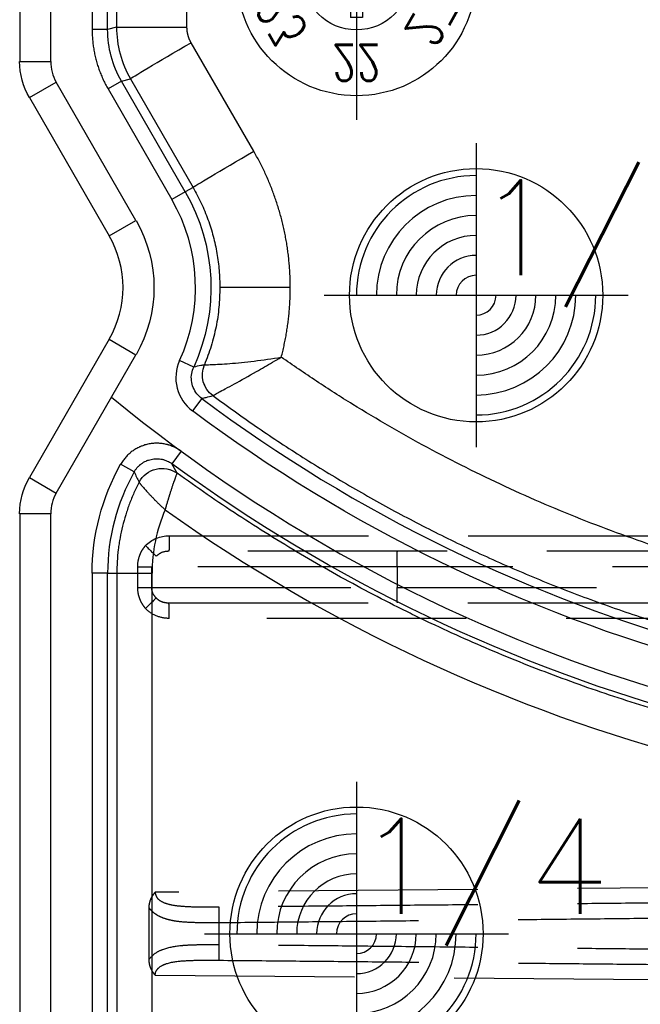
# Model space of a CAD drawing. Extents: x 2651 to 7771, y -1163 to 1075.
# Tile 253 of 256: x 4085 to 4101, y 686 to 711. Entities that reach past the tile are written whole.
import ezdxf
from ezdxf.enums import TextEntityAlignment as Align

# ---------------------------------------------------------------- set-up
doc = ezdxf.new("R2010")
doc.units = 0
doc.header["$LTSCALE"] = 10
for name, pattern in [('CENTER', [2, 1.25, -0.25, 0.25, -0.25]), ('CNSHID', [4, 3, -1]), ('DASHED', [0.75, 0.5, -0.25]), ('HIDDEN', [0.375, 0.25, -0.125])]:
    doc.linetypes.add(name, pattern=pattern)
doc.layers.get('0').update_dxf_attribs({"linetype": 'CONTINUOUS'})
doc.layers.get('Defpoints').update_dxf_attribs({"linetype": 'CONTINUOUS'})
for name, color, linetype in [('1', 7, 'CONTINUOUS'), ('CEN', 1, 'CENTER'), ('COOL', 150, 'HIDDEN'), ('DIM', 3, 'CONTINUOUS'), ('PIN', 3, 'CONTINUOUS'), ('WL1-HL', 4, 'CNSHID')]:
    doc.layers.add(name, color=color, linetype=linetype)
doc.styles.add('S1', font='TXT.shx')
doc.styles.get("Standard").update_dxf_attribs({"font": 'romans.shx'})
doc.dimstyles.new('MM& INCH5', dxfattribs={"dimtxt": 5, "dimasz": 2.5, "dimexe": 1, "dimexo": 0.5, "dimtad": 0, "dimrnd": 1.38778e-17, "dimzin": 9, "dimdsep": 46, "dimtxsty": 'Standard', "dimblk": 'CLOSED', "dimcen": 0, "dimclrd": 3, "dimclre": 3, "dimclrt": 3, "dimazin": 2, "dimtfac": 0.75, "dimtofl": 0, "dimtmove": 0, "dimatfit": 3, "dimfxl": 0, "dimtolj": 1, "dimarcsym": 0})

# ---------------------------------------------------------------- blocks, each defined once
blk = doc.blocks.new('A$C32D34A97')
for p, q in [((0, 9.212), (-0.24, 8.612)), ((0, 9.212), (0.24, 8.612)), ((0.24, 8.612), (-0.24, 8.612)), ((-0.15, 8.612), (-0.15, 6.964)), ((0.15, 8.612), (0.15, 6.964)), ((0.15, 6.964), (-0.15, 6.964)), ((0, 2.212), (-0.24, 1.612)), ((0, 2.212), (0.24, 1.612)), ((0.24, 1.612), (-0.24, 1.612)), ((-0.15, 1.612), (-0.15, -0.036)), ((0.15, 1.612), (0.15, -0.036)), ((0.15, -0.036), (-0.15, -0.036))]:
    blk.add_line(p, q)
for centre, radius in [((0, 8), 3), ((0, 8), 1.35), ((0, 1), 3), ((0, 1), 1.35)]:
    blk.add_circle(centre, radius)
at = {"layer": 'CEN'}
for p, q in [((0, 11.6), (0, 4.4)), ((-3.6, 8), (3.6, 8)), ((0, 4.6), (0, -2.6)), ((-3.6, 1), (3.6, 1))]:
    blk.add_line(p, q, dxfattribs=at)
at = {"style": 'S1', "text_generation_flag": 2, "width": 0.8}
for s, p in [('1', (0, 10.175)), ('25', (0, 3.175))]:
    blk.add_text(s, height=0.9, dxfattribs=at).set_placement(p, align=Align.MIDDLE)
for s, rotation, p in [('12', 30, (-1.088, 9.884)), ('2', 330, (1.087, 9.884)), ('11', 60, (-1.884, 9.088)), ('3', 300, (1.884, 9.088)), ('10', 270, (-2.175, 8)), ('4', 90, (2.175, 8)), ('9', 120, (-1.884, 6.913)), ('5', 240, (1.884, 6.913)), ('8', 150, (-1.088, 6.116)), ('6', 210, (1.087, 6.116)), ('7', 180, (0, 5.825)), ('24', 60, (-1.884, 2.088)), ('26', 300, (1.884, 2.088)), ('23', 120, (-1.884, -0.087)), ('27', 240, (1.884, -0.087)), ('22', 180, (0, -1.175))]:
    blk.add_text(s, height=0.9, rotation=rotation, dxfattribs=at).set_placement(p, align=Align.MIDDLE)
blk = doc.blocks.new('DSD')
at = {"layer": '1', "color": 7, "linetype": 'Continuous'}
for p, q in [((459.179, 567.571), (459.179, 540.854)), ((459.422, 539.947), (461.422, 536.482)), ((461.422, 533.891), (459.422, 530.426)), ((459.421, 530.426), (459.422, 530.426)), ((459.179, 529.519), (459.179, 508.469))]:
    blk.add_line(p, q, dxfattribs=at)
at = {"layer": '1', "color": 110, "linetype": 'Continuous'}
for p, q in [((459.956, 540.854), (459.956, 567.571)), ((462.095, 536.87), (460.095, 540.336)), ((460.095, 530.037), (462.095, 533.502)), ((459.956, 508.469), (459.956, 529.519))]:
    blk.add_line(p, q, dxfattribs=at)
at = {"layer": '1', "color": 252, "linetype": 'Continuous'}
for p, q in [((459.956, 540.854), (459.956, 567.571)), ((460.995, 553.626), (460.995, 541.653)), ((461.384, 541.653), (461.384, 553.626)), ((461.608, 553.402), (461.608, 541.713)), ((463.374, 541.713), (463.374, 553.39)), ((461.384, 541.653), (460.995, 541.653)), ((461.608, 541.713), (461.384, 541.653)), ((461.608, 541.713), (463.374, 541.713)), ((465.049, 538.603), (463.478, 541.324)), ((459.179, 540.854), (459.956, 540.854)), ((461.731, 540.358), (461.955, 540.418)), ((461.955, 540.418), (463.526, 537.697)), ((459.422, 539.947), (460.095, 540.336)), ((462.095, 536.87), (460.095, 540.336)), ((461.731, 540.358), (461.395, 540.164)), ((461.395, 540.164), (462.996, 537.39)), ((463.332, 537.585), (461.731, 540.358)), ((463.526, 537.697), (463.332, 537.585)), ((463.332, 537.585), (462.996, 537.39)), ((461.422, 536.482), (462.095, 536.87)), ((465.965, 535.186), (464.199, 535.186)), ((461.422, 533.891), (462.095, 533.502)), ((460.095, 530.037), (462.095, 533.502)), ((463.542, 533.195), (463.188, 533.356)), ((463.744, 532.407), (463.511, 532.096)), ((463.226, 531.085), (462.997, 530.772)), ((462.05, 530.567), (461.711, 530.757)), ((459.422, 530.426), (460.095, 530.037)), ((459.956, 529.519), (459.179, 529.519)), ((459.956, 508.469), (459.956, 529.519)), ((460.995, 528.026), (460.995, 509.961)), ((461.384, 528.026), (460.995, 528.026)), ((461.384, 509.961), (461.384, 528.026)), ((461.384, 528.026), (461.615, 528.026)), ((461.615, 528.026), (461.615, 509.961)), ((461.615, 528.026), (462.498, 528.026)), ((462.498, 509.961), (462.498, 528.026))]:
    blk.add_line(p, q, dxfattribs=at)
at = {"layer": '1', "color": 6, "linetype": 'DASHED'}
for p, q in [((499.898, 528.58), (462.919, 528.58)), ((462.138, 527.673), (462.138, 528.191)), ((462.138, 528.191), (462.482, 528.191)), ((462.482, 528.191), (462.482, 527.673)), ((468.644, 528.191), (462.482, 528.191)), ((501.545, 528.191), (468.644, 528.191)), ((468.644, 528.191), (468.644, 527.673)), ((462.138, 527.673), (462.482, 527.673)), ((462.482, 527.673), (468.644, 527.673)), ((468.644, 527.673), (501.545, 527.673)), ((462.919, 527.284), (499.898, 527.284)), ((500.665, 520.364), (462.577, 520.032)), ((462.417, 519.645), (462.417, 518.343)), ((464.183, 518.715), (464.183, 519.273)), ((462.577, 517.956), (500.665, 517.624))]:
    blk.add_line(p, q, dxfattribs=at)
at = {"layer": '1', "color": 7, "linetype": 'Continuous', "extrusion": (0, 0, -1)}
for centre, start, end in [((-460.992, 540.854), 330, 0), ((-460.992, 529.519), 0, 30)]:
    blk.add_arc(centre, 1.814, start, end, dxfattribs=at)
at = {"layer": '1', "color": 110, "linetype": 'Continuous'}
for centre, radius, start, end in [((460.992, 540.854), 1.036, 180, 210), ((486.693, 563.151), 39.735, 230.6179, 276.2068), ((460.992, 529.519), 1.036, 150, 180)]:
    blk.add_arc(centre, radius, start, end, dxfattribs=at)
at = {"layer": '1', "color": 252, "linetype": 'Continuous'}
for centre, radius, start, end in [((460.992, 540.854), 1.036, 180, 210), ((459.179, 535.186), 4.408, 335.4684, 30), ((486.693, 563.151), 38.365, 233.2604, 276.1879), ((466.562, 528.026), 5.178, 150.6203, 180), ((460.992, 529.519), 1.036, 150, 180)]:
    blk.add_arc(centre, radius, start, end, dxfattribs=at)
at = {"layer": '1', "color": 252, "linetype": 'Continuous', "extrusion": (0, 0, -1)}
for centre, radius, start, end in [((-459.179, 535.186), 4.796, 150, 204.5316), ((-459.179, 535.186), 3.368, 150, 210), ((-486.693, 563.151), 38.753, 263.8121, 306.7396), ((-466.562, 528.026), 5.567, 0, 29.3797), ((-486.693, 563.151), 40.124, 263.7932, 306.1972)]:
    blk.add_arc(centre, radius, start, end, dxfattribs=at)
at = {"layer": '1', "color": 110, "linetype": 'Continuous', "extrusion": (0, 0, -1)}
blk.add_arc((-459.179, 535.186), 3.368, 150, 210, dxfattribs=at)
at = {"layer": '1', "color": 7, "linetype": 'Continuous'}
blk.add_arc((459.179, 535.186), 2.591, 330, 30, dxfattribs=at)
at = {"layer": '1', "color": 252, "linetype": 'Continuous', "extrusion": (0, 0, -1)}
for centre, major_axis, ratio, start_param, end_param in [((463.525, 541.324), (1.57, 0.907), 0.013094, 3.15032, 4.689719), ((465.097, 538.603), (1.57, 0.907), 0.013094, 3.15032, 4.689719), ((464.408, 533), (0.172, -0.624), 0.999938, 0.905626, 2.235967), ((464.408, 533), (0.401, -0.509), 0.999839, 1.303937, 2.634034), ((462.748, 530.009), (-0.564, -0.318), 0.999946, 0.992523, 2.709571), ((462.747, 530.009), (0.618, -0.194), 0.998759, 3.317721, 5.033378)]:
    blk.add_ellipse(centre, major_axis=major_axis, ratio=ratio, start_param=start_param, end_param=end_param, dxfattribs=at)
at = {"layer": '1', "color": 7, "linetype": 'Continuous', "extrusion": (0, 0, -1)}
for centre, start_param, end_param in [((460.992, 540.854), 2.618029, 3.141593), ((460.992, 529.519), 3.141593, 3.665156)]:
    blk.add_ellipse(centre, major_axis=(1.814, 0), ratio=0.999975, start_param=start_param, end_param=end_param, dxfattribs=at)
at = {"layer": '1', "color": 7, "linetype": 'Continuous'}
blk.add_ellipse((466.538, 528.026), major_axis=(-4.039, 0), ratio=1, start_param=5.878177, end_param=6.283185, dxfattribs=at)
at = {"layer": '1', "color": 252, "linetype": 'Continuous'}
blk.add_ellipse((486.674, 563.151), major_axis=(-41.149, 0), ratio=1, start_param=0.952596, end_param=1.678692, dxfattribs=at)
at = {"layer": '1', "color": 6, "linetype": 'DASHED', "extrusion": (0, 0, -1)}
for centre, major_axis, ratio, start_param, end_param in [((462.322, 528.719), (-0.28, 0.27), 0.01818, 1.589635, 2.951754), ((468.651, 528.191), (0, -0.389), 0.017452, 1.570796, 3.141593), ((468.651, 527.673), (0, -0.389), 0.017452, 0, 1.570796), ((462.322, 527.145), (-0.28, -0.27), 0.01818, 3.331431, 4.69355), ((464.19, 519.273), (-0.004, 0.389), 0.017452, 4.712558, 6.17271), ((464.19, 518.715), (-0.004, -0.389), 0.017452, 0.110475, 1.570627)]:
    blk.add_ellipse(centre, major_axis=major_axis, ratio=ratio, start_param=start_param, end_param=end_param, dxfattribs=at)
at = {"layer": '1', "color": 252, "linetype": 'Continuous'}
for points, weights in [([(460.995, 541.653), (460.995, 541.127), (461.132, 540.619), (461.395, 540.164)], [1, 0.977285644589, 0.977285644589, 1]), ([(465.965, 535.186), (465.965, 536.393), (465.653, 537.558), (465.049, 538.603)], [1, 0.977274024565, 0.977274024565, 1]), ([(465.739, 533.443), (465.889, 534.013), (465.965, 534.597), (465.965, 535.186)], [1, 0.994458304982, 0.994458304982, 1]), ([(490.56, 527.041), (481.685, 526.077), (473.041, 528.306), (465.739, 533.443)], [1, 0.957116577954, 0.957116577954, 1])]:
    blk.add_rational_spline(points, weights, degree=3, dxfattribs=at)
for points in [[(461.731, 540.358), (461.505, 540.749), (461.384, 541.201), (461.384, 541.653)], [(461.608, 541.713), (461.608, 541.261), (461.729, 540.809), (461.955, 540.418)], [(462.05, 530.567), (462.09, 530.481), (462.131, 530.395), (462.173, 530.308)], [(463.127, 530.534), (463.083, 530.614), (463.04, 530.693), (462.997, 530.772)]]:
    blk.add_open_spline(points, degree=3, dxfattribs=at)
at = {"layer": '1', "color": 7, "linetype": 'Continuous'}
blk.add_rational_spline([(463.478, 541.324), (463.409, 541.443), (463.374, 541.576), (463.374, 541.713)], [1, 0.977285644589, 0.977285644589, 1], degree=3, dxfattribs=at)
at = {"layer": '1', "color": 252, "linetype": 'Continuous'}
for points, knots in [([(463.526, 537.697), (463.597, 537.566), (463.739, 537.305), (463.906, 536.894), (464.038, 536.474), (464.131, 536.047), (464.188, 535.617), (464.195, 535.33), (464.199, 535.186)], [0, 0, 0, 0, 0.169839, 0.338408, 0.505707, 0.671739, 0.836503, 1, 1, 1, 1]), ([(464.199, 535.186), (464.194, 535.022), (464.185, 534.693), (464.109, 534.202), (463.99, 533.717), (463.87, 533.406), (463.81, 533.25)], [0, 0, 0, 0, 0.247617, 0.496822, 0.747616, 1, 1, 1, 1]), ([(463.188, 533.356), (463.09, 533.141), (463.069, 532.898), (463.186, 532.44), (463.322, 532.237), (463.511, 532.096)], [0, 0, 0, 0, 0.5, 0.5, 1, 1, 1, 1]), ([(463.809, 533.249), (463.813, 533.25), (463.828, 533.25), (463.891, 533.252), (463.936, 533.254), (464.05, 533.259), (464.119, 533.262), (464.272, 533.271), (464.357, 533.277), (464.633, 533.298), (464.839, 533.319), (465.278, 533.372), (465.505, 533.405), (465.739, 533.443)], [0, 0, 0, 0, 0.125, 0.125, 0.25, 0.25, 0.375, 0.375, 0.5, 0.5, 0.75, 0.75, 1, 1, 1, 1]), ([(464.023, 532.479), (464.027, 532.482), (464.036, 532.487), (464.088, 532.517), (464.18, 532.568), (464.334, 532.649), (464.63, 532.809), (465.043, 533.036), (465.455, 533.277), (465.666, 533.4), (465.739, 533.443)], [0, 0, 0, 0, 0.083761, 0.167399, 0.250167, 0.369334, 0.50054, 0.749939, 0.9138, 1, 1, 1, 1]), ([(463.744, 532.407), (463.701, 532.444), (463.613, 532.521), (463.524, 532.677), (463.48, 532.853), (463.482, 533.033), (463.522, 533.142), (463.542, 533.195)], [0, 0, 0, 0, 0.192519, 0.396173, 0.603829, 0.807483, 1, 1, 1, 1]), ([(463.81, 533.25), (463.782, 533.243), (463.753, 533.237), (463.664, 533.219), (463.603, 533.207), (463.542, 533.195)], [0, 0, 0, 0, 0.320336, 0.320336, 1, 1, 1, 1]), ([(463.744, 532.407), (463.782, 532.417), (463.82, 532.426), (463.914, 532.45), (463.968, 532.464), (464.023, 532.479)], [0, 0, 0, 0, 0.409752, 0.409752, 1, 1, 1, 1]), ([(464.023, 532.479), (464.378, 532.222), (465.095, 531.703), (466.214, 530.966), (467.376, 530.255), (468.583, 529.575), (469.835, 528.93), (471.131, 528.321), (472.47, 527.753), (473.851, 527.229), (475.274, 526.752), (477.26, 526.172), (481.032, 525.318), (485.084, 524.958), (488.752, 525.048), (490.12, 525.175), (490.803, 525.238)], [0, 0, 0, 0, 0.046368, 0.093547, 0.141537, 0.190338, 0.23995, 0.290372, 0.341606, 0.393651, 0.446506, 0.500173, 0.612317, 0.8549, 0.92745, 1, 1, 1, 1]), ([(463.226, 531.085), (463.197, 531.107), (463.136, 531.147), (463.039, 531.197), (462.971, 531.223), (462.927, 531.237), (462.918, 531.24), (462.901, 531.245), (462.874, 531.253), (462.847, 531.259), (462.794, 531.27), (462.722, 531.282), (462.649, 531.285), (462.604, 531.285), (462.595, 531.285), (462.576, 531.285), (462.549, 531.283), (462.521, 531.281), (462.467, 531.275), (462.395, 531.264), (462.325, 531.245), (462.273, 531.227), (462.255, 531.221), (462.23, 531.211), (462.221, 531.208), (462.204, 531.201), (462.162, 531.182), (462.09, 531.145), (462.029, 531.105), (461.985, 531.072), (461.963, 531.055), (461.942, 531.038), (461.928, 531.026), (461.921, 531.02), (461.888, 530.989), (461.837, 530.936), (461.769, 530.851), (461.73, 530.79), (461.711, 530.757)], [0, 0, 0, 0, 0.0625, 0.125, 0.1875, 0.1875, 0.203125, 0.203125, 0.21875, 0.25, 0.25, 0.3125, 0.375, 0.375, 0.390625, 0.390625, 0.40625, 0.4375, 0.4375, 0.5, 0.5625, 0.5625, 0.59375, 0.59375, 0.609375, 0.609375, 0.625, 0.6875, 0.75, 0.75, 0.78125, 0.796875, 0.796875, 0.8125, 0.8125, 0.875, 0.9375, 1, 1, 1, 1])]:
    blk.add_open_spline(points, degree=3, knots=knots, dxfattribs=at)
at = {"layer": '1', "color": 7, "linetype": 'Continuous'}
for points in [[(463.81, 533.25), (463.81, 533.25), (463.81, 533.25), (463.81, 533.25)], [(464.023, 532.479), (464.023, 532.479), (464.023, 532.479), (464.023, 532.479)], [(462.173, 530.308), (462.173, 530.308), (462.173, 530.308), (462.173, 530.308)], [(463.127, 530.534), (463.127, 530.534), (463.126, 530.534), (463.126, 530.534)]]:
    blk.add_open_spline(points, degree=3, dxfattribs=at)
for points, knots in [([(462.05, 530.567), (462.061, 530.587), (462.086, 530.625), (462.128, 530.679), (462.16, 530.711), (462.181, 530.731), (462.186, 530.734), (462.194, 530.742), (462.207, 530.753), (462.239, 530.778), (462.286, 530.809), (462.327, 530.83), (462.353, 530.841), (462.358, 530.844), (462.368, 530.848), (462.374, 530.85), (462.39, 530.857), (462.422, 530.868), (462.477, 530.883), (462.522, 530.89), (462.556, 530.894), (462.567, 530.895), (462.584, 530.896), (462.59, 530.896), (462.602, 530.897), (462.63, 530.897), (462.681, 530.894), (462.726, 530.887), (462.76, 530.88), (462.771, 530.878), (462.793, 530.872), (462.804, 530.868), (462.837, 530.858), (462.879, 530.841), (462.92, 530.821), (462.949, 530.804), (462.959, 530.798), (462.978, 530.785), (462.988, 530.778), (462.997, 530.772)], [0, 0, 0, 0, 0.0625, 0.125, 0.1875, 0.1875, 0.203125, 0.203125, 0.21875, 0.25, 0.3125, 0.375, 0.375, 0.390625, 0.390625, 0.40625, 0.40625, 0.4375, 0.5, 0.5625, 0.5625, 0.59375, 0.59375, 0.609375, 0.609375, 0.625, 0.6875, 0.75, 0.75, 0.78125, 0.78125, 0.8125, 0.8125, 0.875, 0.9375, 0.9375, 0.96875, 0.96875, 1, 1, 1, 1]), ([(462.173, 530.308), (462.127, 530.219), (462.041, 530.041), (461.929, 529.768), (461.834, 529.489), (461.755, 529.206), (461.714, 529.013), (461.687, 528.867), (461.679, 528.818), (461.668, 528.744), (461.664, 528.719), (461.657, 528.67), (461.641, 528.547), (461.621, 528.324), (461.615, 528.126), (461.615, 528.026)], [0, 0, 0, 0, 0.125, 0.25, 0.375, 0.5, 0.625, 0.625, 0.6875, 0.6875, 0.71875, 0.71875, 0.75, 0.875, 1, 1, 1, 1]), ([(462.173, 530.308), (462.181, 530.294), (462.187, 530.287), (462.19, 530.283), (462.192, 530.279), (462.195, 530.275), (462.198, 530.272), (462.205, 530.264), (462.214, 530.253), (462.226, 530.238), (462.23, 530.233), (462.239, 530.222), (462.244, 530.217), (462.259, 530.199), (462.281, 530.174), (462.319, 530.131), (462.347, 530.1), (462.369, 530.075), (462.377, 530.067), (462.393, 530.05), (462.417, 530.024), (462.459, 529.979), (462.495, 529.941), (462.523, 529.912), (462.537, 529.898), (462.552, 529.883), (462.561, 529.873), (462.566, 529.868), (462.581, 529.853), (462.591, 529.843), (462.611, 529.823), (462.621, 529.813), (462.652, 529.782), (462.673, 529.762), (462.705, 529.731), (462.716, 529.721), (462.737, 529.7), (462.759, 529.68), (462.786, 529.654), (462.806, 529.636), (462.814, 529.628), (462.818, 529.624), (462.825, 529.618)], [0, 0, 0, 0, 0.125, 0.15625, 0.15625, 0.171875, 0.171875, 0.1875, 0.25, 0.25, 0.28125, 0.28125, 0.3125, 0.3125, 0.375, 0.4375, 0.5, 0.5, 0.53125, 0.53125, 0.5625, 0.625, 0.6875, 0.6875, 0.71875, 0.734375, 0.734375, 0.75, 0.75, 0.78125, 0.78125, 0.8125, 0.8125, 0.875, 0.875, 0.90625, 0.90625, 0.9375, 0.96875, 0.984375, 0.992188, 1, 1, 1, 1]), ([(463.127, 530.534), (463.124, 530.531), (463.121, 530.527), (463.117, 530.517), (463.112, 530.507), (463.111, 530.503), (463.109, 530.498), (463.107, 530.494), (463.105, 530.489), (463.101, 530.479), (463.095, 530.465), (463.089, 530.446), (463.086, 530.44), (463.081, 530.426), (463.079, 530.419), (463.07, 530.397), (463.059, 530.364), (463.04, 530.31), (463.026, 530.269), (463.015, 530.237), (463.012, 530.226), (463.004, 530.204), (462.993, 530.17), (462.974, 530.111), (462.958, 530.06), (462.946, 530.022), (462.94, 530.002), (462.934, 529.982), (462.929, 529.969), (462.927, 529.962), (462.921, 529.942), (462.917, 529.928), (462.911, 529.908), (462.908, 529.901), (462.904, 529.887), (462.894, 529.852), (462.875, 529.79), (462.858, 529.733), (462.846, 529.69), (462.84, 529.668), (462.832, 529.643), (462.829, 529.632), (462.828, 529.627), (462.825, 529.618)], [0, 0, 0, 0, 0.0625, 0.125, 0.125, 0.15625, 0.15625, 0.171875, 0.171875, 0.1875, 0.25, 0.25, 0.28125, 0.28125, 0.3125, 0.3125, 0.375, 0.4375, 0.5, 0.5, 0.53125, 0.53125, 0.5625, 0.625, 0.6875, 0.6875, 0.71875, 0.734375, 0.734375, 0.75, 0.75, 0.78125, 0.78125, 0.796875, 0.796875, 0.8125, 0.875, 0.9375, 0.9375, 0.96875, 0.984375, 0.992188, 1, 1, 1, 1]), ([(491.031, 523.143), (490.723, 523.11), (490.262, 523.065), (489.722, 523.022), (489.491, 523.006), (489.337, 522.996), (489.259, 522.991), (488.565, 522.948), (487.331, 522.9), (485.483, 522.913), (484.252, 522.979), (483.33, 523.049), (482.869, 523.09), (482.331, 523.146), (482.101, 523.172), (481.947, 523.19), (481.87, 523.2), (481.18, 523.284), (479.961, 523.463), (478.157, 523.812), (476.376, 524.241), (474.619, 524.75), (472.886, 525.339), (471.176, 526.008), (470.052, 526.508), (469.354, 526.838), (469.215, 526.905), (469.007, 527.006), (468.937, 527.04), (468.799, 527.109), (468.453, 527.281), (468.11, 527.458), (467.292, 527.892), (466.216, 528.495), (464.646, 529.472), (463.628, 530.172), (463.127, 530.534)], [0, 0, 0, 0, 0.03125, 0.046875, 0.054688, 0.054688, 0.0625, 0.0625, 0.125, 0.1875, 0.25, 0.25, 0.28125, 0.296875, 0.304688, 0.304688, 0.3125, 0.3125, 0.375, 0.4375, 0.5, 0.5625, 0.625, 0.6875, 0.75, 0.75, 0.765625, 0.765625, 0.773438, 0.773438, 0.78125, 0.8125, 0.8125, 0.875, 0.9375, 1, 1, 1, 1])]:
    blk.add_open_spline(points, degree=3, knots=knots, dxfattribs=at)
at = {"layer": '1', "color": 6, "linetype": 'DASHED'}
for points, degree in [([(462.332, 528.719), (462.486, 528.878), (462.706, 528.968), (462.929, 528.968)], 3), ([(462.929, 528.968), (499.908, 528.968)], 1), ([(485.379, 526.896), (462.929, 526.896)], 1), ([(462.417, 518.343), (462.418, 518.118), (462.577, 517.956)], 2)]:
    blk.add_open_spline(points, degree=degree, dxfattribs=at)
for points, degree, knots in [([(462.929, 528.968), (462.929, 528.867), (462.928, 528.766), (462.924, 528.622), (462.923, 528.579), (462.918, 528.58)], 3, [0, 0, 0, 0, 0.5, 0.5, 1, 1, 1, 1]), ([(462.138, 528.191), (462.14, 528.223), (462.143, 528.319), (462.178, 528.459), (462.244, 528.606), (462.303, 528.681), (462.332, 528.719)], 3, [0, 0, 0, 0, 0.166765, 0.499709, 0.74986, 1, 1, 1, 1]), ([(462.919, 528.58), (462.855, 528.574), (462.737, 528.563), (462.642, 528.489), (462.598, 528.455)], 3, [0, 0, 0, 0, 0.537431, 1, 1, 1, 1]), ([(462.332, 527.145), (462.303, 527.184), (462.245, 527.261), (462.184, 527.392), (462.146, 527.529), (462.141, 527.625), (462.138, 527.673)], 3, [0, 0, 0, 0, 0.257807, 0.499585, 0.749789, 1, 1, 1, 1]), ([(462.482, 527.673), (462.483, 527.648), (462.487, 527.598), (462.519, 527.503), (462.566, 527.447), (462.598, 527.409)], 3, [0, 0, 0, 0, 0.256307, 0.500716, 1, 1, 1, 1]), ([(462.598, 527.409), (462.625, 527.386), (462.684, 527.338), (462.795, 527.294), (462.876, 527.288), (462.919, 527.284)], 3, [0, 0, 0, 0, 0.302174, 0.635337, 1, 1, 1, 1]), ([(462.929, 526.896), (462.817, 526.896), (462.707, 526.918), (462.503, 527.002), (462.409, 527.066), (462.332, 527.145)], 3, [0, 0, 0, 0, 0.5, 0.5, 1, 1, 1, 1]), ([(462.929, 526.896), (462.929, 526.987), (462.928, 527.095), (462.924, 527.247), (462.923, 527.285), (462.918, 527.284)], 3, [0, 0, 0, 0, 0.5, 0.5, 1, 1, 1, 1]), ([(462.577, 520.032), (462.501, 519.954), (462.459, 519.854), (462.418, 519.755), (462.417, 519.645)], 2, [0, 0, 0, 0.5, 0.5, 1, 1, 1]), ([(464.185, 519.659), (464.028, 519.658), (463.725, 519.656), (463.325, 519.666), (463.006, 519.7), (462.784, 519.763), (462.624, 519.868), (462.591, 519.98), (462.577, 520.032)], 3, [0, 0, 0, 0, 0.260791, 0.501616, 0.674867, 0.809902, 0.913469, 1, 1, 1, 1]), ([(462.417, 519.645), (462.448, 519.609), (462.514, 519.534), (462.64, 519.449), (462.794, 519.381), (462.98, 519.33), (463.241, 519.291), (463.641, 519.274), (463.981, 519.273), (464.183, 519.273)], 3, [0, 0, 0, 0, 0.082658, 0.172087, 0.270427, 0.379295, 0.499881, 0.702652, 1, 1, 1, 1]), ([(464.183, 518.715), (464.076, 518.715), (463.876, 518.716), (463.603, 518.711), (463.38, 518.703), (463.093, 518.681), (462.817, 518.627), (462.561, 518.506), (462.465, 518.397), (462.417, 518.343)], 3, [0, 0, 0, 0, 0.158259, 0.294378, 0.408401, 0.500412, 0.750075, 0.87518, 1, 1, 1, 1]), ([(462.577, 517.956), (462.578, 517.975), (462.581, 518.013), (462.61, 518.082), (462.695, 518.177), (462.923, 518.279), (463.279, 518.32), (463.725, 518.332), (464.028, 518.33), (464.185, 518.328)], 3, [0, 0, 0, 0, 0.031222, 0.062499, 0.124805, 0.249453, 0.499309, 0.739649, 1, 1, 1, 1])]:
    blk.add_open_spline(points, degree=degree, knots=knots, dxfattribs=at)
for points in [[(500.663, 520.032), (489.514, 519.905), (477.159, 519.779), (464.185, 519.659)], [(464.183, 519.273), (477.159, 519.399), (489.514, 519.544), (500.665, 519.7)], [(500.665, 518.288), (489.514, 518.444), (477.159, 518.589), (464.183, 518.715)], [(464.185, 518.328), (477.159, 518.209), (489.514, 518.083), (500.663, 517.956)]]:
    blk.add_rational_spline(points, [1, 0.984198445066, 0.984198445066, 1], degree=3, dxfattribs=at)
blk.add_blockref('A$C32D34A97', (467.625, 541.994))
blk = doc.blocks.new('*D109')
at = {"layer": 'Defpoints', "color": 0}
for p in [(4086.684, 927.642), (4086.684, 894.882), (4171.684, 387.642)]:
    blk.add_point(p, dxfattribs=at)
at = {"layer": 'DIM', "color": 3, "lineweight": -2}
blk.add_line((4086.684, 895.382), (4086.684, 927.642), dxfattribs=at)
at = {"layer": 'DIM', "color": 3, "insert": (4086.684, 948.624), "char_height": 5, "attachment_point": 5, "rotation": 90}
blk.add_mtext('\\A1;85 [3.346]', dxfattribs=at)
blk = doc.blocks.new('_Closed')
at = {"color": 0, "linetype": 'ByBlock', "lineweight": -2}
for p, q in [((-1, 0.1667), (0, 0)), ((-1, 0.1667), (-1, -0.1667)), ((0, 0), (-1, -0.1667)), ((0, 0), (-1, 0))]:
    blk.add_line(p, q, dxfattribs=at)
blk = doc.blocks.new('*D110')
at = {"layer": 'Defpoints', "color": 0}
for p in [(4064.684, 927.642), (4064.684, 906.842), (4171.684, 387.642)]:
    blk.add_point(p, dxfattribs=at)
at = {"layer": 'DIM', "color": 3, "lineweight": -2}
blk.add_line((4064.684, 907.342), (4064.684, 927.642), dxfattribs=at)
at = {"layer": 'DIM', "color": 3, "insert": (4064.684, 950.648), "char_height": 5, "attachment_point": 5, "rotation": 90}
blk.add_mtext('\\A1;107 [4.213]', dxfattribs=at)
blk = doc.blocks.new('*D111')
at = {"layer": 'Defpoints', "color": 0}
for p in [(4051.684, 927.642), (4051.684, 912.642), (4171.684, 387.642)]:
    blk.add_point(p, dxfattribs=at)
at = {"layer": 'DIM', "color": 3, "lineweight": -2}
blk.add_line((4051.684, 913.142), (4051.684, 927.642), dxfattribs=at)
at = {"layer": 'DIM', "color": 3, "insert": (4051.684, 950.648), "char_height": 5, "attachment_point": 5, "rotation": 90}
blk.add_mtext('\\A1;120 [4.724]', dxfattribs=at)
blk = doc.blocks.new('*D112')
at = {"layer": 'Defpoints', "color": 0}
for p in [(3974.684, 927.642), (3974.684, 892.822), (4171.684, 387.642)]:
    blk.add_point(p, dxfattribs=at)
at = {"layer": 'DIM', "color": 3, "lineweight": -2}
blk.add_line((3974.684, 893.322), (3974.684, 927.642), dxfattribs=at)
at = {"layer": 'DIM', "color": 3, "insert": (3974.684, 950.648), "char_height": 5, "attachment_point": 5, "rotation": 90}
blk.add_mtext('\\A1;197 [7.756]', dxfattribs=at)
blk = doc.blocks.new('*D113')
at = {"layer": 'Defpoints', "color": 0}
for p in [(3966.684, 927.642), (3971.684, 807.17), (4171.684, 387.642)]:
    blk.add_point(p, dxfattribs=at)
at = {"layer": 'DIM', "color": 3, "lineweight": -2}
for p, q in [((3966.684, 922.642), (3966.684, 927.642)), ((3971.684, 917.642), (3966.684, 922.642)), ((3971.684, 807.67), (3971.684, 917.642))]:
    blk.add_line(p, q, dxfattribs=at)
at = {"layer": 'DIM', "color": 3, "insert": (3966.684, 951.005), "char_height": 5, "attachment_point": 5, "rotation": 90}
blk.add_mtext('\\A1;200 [7.874]', dxfattribs=at)
blk = doc.blocks.new('*D114')
at = {"layer": 'Defpoints', "color": 0}
for p in [(3931.684, 927.642), (3931.684, 912.642), (4171.684, 387.642)]:
    blk.add_point(p, dxfattribs=at)
at = {"layer": 'DIM', "color": 3, "lineweight": -2}
blk.add_line((3931.684, 913.142), (3931.684, 927.642), dxfattribs=at)
at = {"layer": 'DIM', "color": 3, "insert": (3931.684, 951.005), "char_height": 5, "attachment_point": 5, "rotation": 90}
blk.add_mtext('\\A1;240 [9.449]', dxfattribs=at)
blk = doc.blocks.new('*D115')
at = {"layer": 'Defpoints', "color": 0}
for p in [(3896.684, 927.642), (3896.684, 910.642), (4171.684, 387.642)]:
    blk.add_point(p, dxfattribs=at)
at = {"layer": 'DIM', "color": 3, "lineweight": -2}
blk.add_line((3896.684, 911.142), (3896.684, 927.642), dxfattribs=at)
at = {"layer": 'DIM', "color": 3, "insert": (3896.684, 953.386), "char_height": 5, "attachment_point": 5, "rotation": 90}
blk.add_mtext('\\A1;275 [10.827]', dxfattribs=at)
blk = doc.blocks.new('*D122')
at = {"layer": 'Defpoints', "color": 0}
for p in [(3881.004, 912.642), (3898.684, 912.642), (4171.684, 387.642)]:
    blk.add_point(p, dxfattribs=at)
at = {"layer": 'DIM', "color": 3, "lineweight": -2}
blk.add_line((3898.184, 912.642), (3881.004, 912.642), dxfattribs=at)
at = {"layer": 'DIM', "color": 3, "insert": (3855.26, 912.642), "char_height": 5, "attachment_point": 5}
blk.add_mtext('\\A1;525 [20.669]', dxfattribs=at)
blk = doc.blocks.new('*D123')
at = {"layer": 'Defpoints', "color": 0}
for p in [(3857.842, 862.642), (3869.984, 862.642), (4171.684, 387.642)]:
    blk.add_point(p, dxfattribs=at)
at = {"layer": 'DIM', "color": 3, "lineweight": -2}
blk.add_line((3869.484, 862.642), (3857.842, 862.642), dxfattribs=at)
at = {"layer": 'DIM', "color": 3, "insert": (3832.098, 862.642), "char_height": 5, "attachment_point": 5}
blk.add_mtext('\\A1;475 [18.701]', dxfattribs=at)
blk = doc.blocks.new('*D124')
at = {"layer": 'Defpoints', "color": 0}
for p in [(3941.504, 859.642), (3857.842, 854.642), (4171.684, 387.642)]:
    blk.add_point(p, dxfattribs=at)
at = {"layer": 'DIM', "color": 3, "lineweight": -2}
for p, q in [((3867.842, 859.642), (3862.842, 854.642)), ((3941.004, 859.642), (3867.842, 859.642)), ((3862.842, 854.642), (3857.842, 854.642))]:
    blk.add_line(p, q, dxfattribs=at)
at = {"layer": 'DIM', "color": 3, "insert": (3832.098, 854.642), "char_height": 5, "attachment_point": 5}
blk.add_mtext('\\A1;472 [18.583]', dxfattribs=at)
blk = doc.blocks.new('*D125')
at = {"layer": 'Defpoints', "color": 0}
for p in [(3870.047, 797.642), (3962.156, 797.642), (4171.684, 387.642)]:
    blk.add_point(p, dxfattribs=at)
at = {"layer": 'DIM', "color": 3, "lineweight": -2}
blk.add_line((3961.656, 797.642), (3870.047, 797.642), dxfattribs=at)
at = {"layer": 'DIM', "color": 3, "insert": (3844.303, 797.642), "char_height": 5, "attachment_point": 5}
blk.add_mtext('\\A1;410 [16.142]', dxfattribs=at)
blk = doc.blocks.new('*D126')
at = {"layer": 'Defpoints', "color": 0}
for p in [(3870.047, 832.642), (4069.264, 832.642), (4171.684, 387.642)]:
    blk.add_point(p, dxfattribs=at)
at = {"layer": 'DIM', "color": 3, "lineweight": -2}
blk.add_line((4068.764, 832.642), (3870.047, 832.642), dxfattribs=at)
at = {"layer": 'DIM', "color": 3, "insert": (3846.684, 832.642), "char_height": 5, "attachment_point": 5}
blk.add_mtext('\\A1;445 [17.52]', dxfattribs=at)
blk = doc.blocks.new('*D127')
at = {"layer": 'Defpoints', "color": 0}
for p in [(3857.842, 879.642), (4071.444, 879.642), (4171.684, 387.642)]:
    blk.add_point(p, dxfattribs=at)
at = {"layer": 'DIM', "color": 3, "lineweight": -2}
blk.add_line((4070.944, 879.642), (3857.842, 879.642), dxfattribs=at)
at = {"layer": 'DIM', "color": 3, "insert": (3834.479, 879.642), "char_height": 5, "attachment_point": 5}
blk.add_mtext('\\A1;492 [19.37]', dxfattribs=at)
blk = doc.blocks.new('*D128')
at = {"layer": 'Defpoints', "color": 0}
for p in [(3857.842, 899.642), (4057.484, 899.642), (4171.684, 387.642)]:
    blk.add_point(p, dxfattribs=at)
at = {"layer": 'DIM', "color": 3, "lineweight": -2}
blk.add_line((4056.984, 899.642), (3857.842, 899.642), dxfattribs=at)
at = {"layer": 'DIM', "color": 3, "insert": (3832.098, 899.642), "char_height": 5, "attachment_point": 5}
blk.add_mtext('\\A1;512 [20.157]', dxfattribs=at)
blk = doc.blocks.new('*D129')
at = {"layer": 'Defpoints', "color": 0}
for p in [(3870.047, 743.242), (4076.434, 743.242), (4171.684, 387.642)]:
    blk.add_point(p, dxfattribs=at)
at = {"layer": 'DIM', "color": 3, "lineweight": -2}
blk.add_line((4075.934, 743.242), (3870.047, 743.242), dxfattribs=at)
at = {"layer": 'DIM', "color": 3, "insert": (3849.065, 743.242), "char_height": 5, "attachment_point": 5}
blk.add_mtext('\\A1;355.6 [14]', dxfattribs=at)
blk = doc.blocks.new('*D130')
at = {"layer": 'Defpoints', "color": 0}
for p in [(3870.047, 762.642), (3896.684, 762.642), (4171.684, 387.642)]:
    blk.add_point(p, dxfattribs=at)
at = {"layer": 'DIM', "color": 3, "lineweight": -2}
blk.add_line((3896.184, 762.642), (3870.047, 762.642), dxfattribs=at)
at = {"layer": 'DIM', "color": 3, "insert": (3844.303, 762.642), "char_height": 5, "attachment_point": 5}
blk.add_mtext('\\A1;375 [14.764]', dxfattribs=at)
blk = doc.blocks.new('*D131')
at = {"layer": 'Defpoints', "color": 0}
for p in [(3870.047, 719.642), (3896.684, 719.642), (4171.684, 387.642)]:
    blk.add_point(p, dxfattribs=at)
at = {"layer": 'DIM', "color": 3, "lineweight": -2}
blk.add_line((3896.184, 719.642), (3870.047, 719.642), dxfattribs=at)
at = {"layer": 'DIM', "color": 3, "insert": (3844.303, 719.642), "char_height": 5, "attachment_point": 5}
blk.add_mtext('\\A1;332 [13.071]', dxfattribs=at)
blk = doc.blocks.new('*D156')
at = {"layer": 'Defpoints', "color": 0}
for p in [(4095.484, 927.642), (4095.484, 766.102), (4171.684, 387.642)]:
    blk.add_point(p, dxfattribs=at)
at = {"layer": 'DIM', "color": 3, "lineweight": -2}
blk.add_line((4095.484, 766.602), (4095.484, 927.642), dxfattribs=at)
at = {"layer": 'DIM', "color": 3, "insert": (4095.484, 943.862), "char_height": 5, "attachment_point": 5, "rotation": 90}
blk.add_mtext('\\A1;76.2 [3]', dxfattribs=at)
blk = doc.blocks.new('*D157')
at = {"layer": 'Defpoints', "color": 0}
for p in [(4103.484, 927.642), (4096.684, 860.062), (4171.684, 387.642)]:
    blk.add_point(p, dxfattribs=at)
at = {"layer": 'DIM', "color": 3, "lineweight": -2}
for p, q in [((4103.484, 922.642), (4103.484, 927.642)), ((4096.684, 917.642), (4103.484, 922.642)), ((4096.684, 860.562), (4096.684, 917.642))]:
    blk.add_line(p, q, dxfattribs=at)
at = {"layer": 'DIM', "color": 3, "insert": (4103.484, 948.624), "char_height": 5, "attachment_point": 5, "rotation": 90}
blk.add_mtext('\\A1;75 [2.953]', dxfattribs=at)
blk = doc.blocks.new('117')
at = {"layer": 'WL1-HL'}
for radius in [13.87, 10.3]:
    blk.add_circle((254.95, 1693.104), radius, dxfattribs=at)
blk = doc.blocks.new('A$C257357D5')
at = {"layer": 'COOL'}
blk.add_blockref('117', (-315.95, -1661.104), dxfattribs=at)
blk = doc.blocks.new('*U6', base_point=(965.4695, 1808.9548))
blk.add_circle((965.4695, 1808.9548), 0.5)
for radius, start, end in [(0.4724, 90, 180), (0.3937, 90, 180), (0.315, 90, 180), (0.2362, 90, 180), (0.1575, 90, 180), (0.0787, 90, 180), (0.0787, 270, 0), (0.1575, 270, 0), (0.2362, 270, 0), (0.315, 270, 0), (0.3937, 270, 0), (0.4724, 270, 0)]:
    blk.add_arc((965.4695, 1808.9548), radius, start, end)
at = {"layer": 'PIN'}
for p, q in [((965.4695, 1809.5548), (965.4695, 1808.3548)), ((964.8695, 1808.9548), (966.0695, 1808.9548))]:
    blk.add_line(p, q, dxfattribs=at)

msp = doc.modelspace()

# ---------------------------------------------------------------- block references
at = {"layer": 'DIM'}
for name, p in [('DSD', (3626.059, 168.648)), ('A$C257357D5', (4171.684, 687.642))]:
    msp.add_blockref(name, p, dxfattribs=at)
at = {"layer": 'PIN', "xscale": 6.35, "yscale": 6.35, "zscale": 6.35}
for p in [(4096.684, 703.642), (4093.684, 687.642)]:
    msp.add_blockref('*U6', p, dxfattribs=at)

# ---------------------------------------------------------------- texts
at = {"layer": 'PIN', "color": 4}
for p in [(4096.684, 704.142), (4093.684, 688.142)]:
    msp.add_text('1/4', height=2.3813, dxfattribs=at).set_placement(p)

# ---------------------------------------------------------------- dimensions: what is measured, and where the dimension line sits
at = {"layer": 'DIM'}
for feature_location, offset, dtype, picture, middle in [((3896.684, 910.642), (0, 17), 1, '*D115', (3896.684, 953.386)), ((3931.684, 912.642), (0, 15), 1, '*D114', (3931.684, 951.005)), ((3971.684, 807.17), (-5, 120.472), 1, '*D113', (3966.684, 951.005)), ((3974.684, 892.822), (0, 34.82), 1, '*D112', (3974.684, 950.648)), ((4051.684, 912.642), (0, 15), 1, '*D111', (4051.684, 950.648)), ((4064.684, 906.842), (0, 20.8), 1, '*D110', (4064.684, 950.648)), ((4086.684, 894.882), (0, 32.76), 1, '*D109', (4086.684, 948.624)), ((4096.684, 860.062), (6.8, 67.58), 1, '*D157', (4103.484, 948.624)), ((4095.484, 766.102), (0, 161.54), 1, '*D156', (4095.484, 943.862)), ((3898.684, 912.642), (-17.68, 0), 0, '*D122', (3855.26, 912.642)), ((4057.484, 899.642), (-199.642, 0), 0, '*D128', (3832.098, 899.642)), ((4071.444, 879.642), (-213.602, 0), 0, '*D127', (3834.479, 879.642)), ((3869.984, 862.642), (-12.142, 0), 0, '*D123', (3832.098, 862.642)), ((3941.504, 859.642), (-83.662, -5), 0, '*D124', (3832.098, 854.642)), ((4069.264, 832.642), (-199.217, 0), 0, '*D126', (3846.684, 832.642)), ((3962.156, 797.642), (-92.109, 0), 0, '*D125', (3844.303, 797.642)), ((3896.684, 762.642), (-26.637, 0), 0, '*D130', (3844.303, 762.642)), ((4076.434, 743.242), (-206.387, 0), 0, '*D129', (3849.065, 743.242)), ((3896.684, 719.642), (-26.637, 0), 0, '*D131', (3844.303, 719.642))]:
    dim = msp.add_ordinate_dim(feature_location=feature_location, offset=offset, dtype=dtype, origin=(4171.684, 387.642), dimstyle='MM& INCH5', dxfattribs=at)
    dim.commit()
    dim.dimension.update_dxf_attribs({"geometry": picture, "text_midpoint": middle})

doc.saveas('drawing.dxf')
